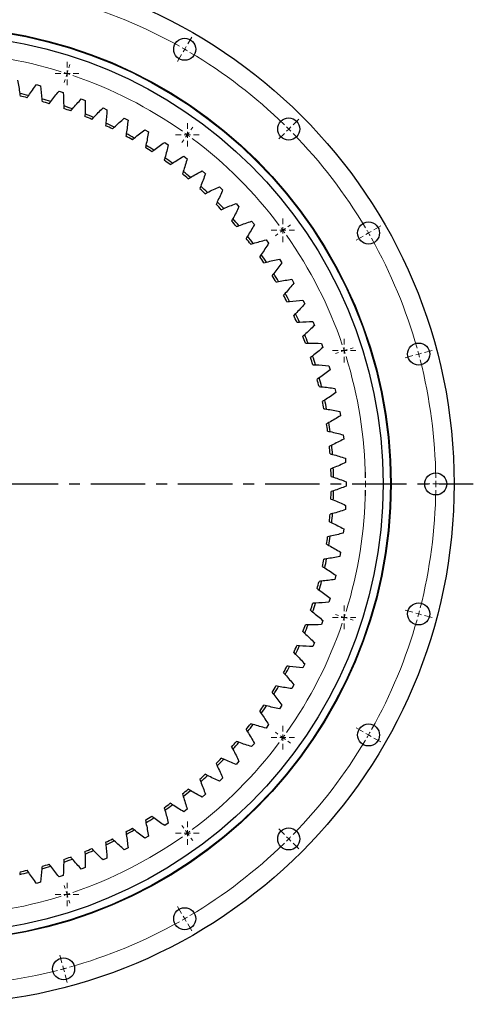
# Model space of a CAD drawing. Header units: millimetres. Extents: x 264 to 4141, y 5360 to 8860.
# Tile 3 of 13: x 1368 to 1738, y 5765 to 6570. Entities that reach past the tile are written whole.
import ezdxf

# ---------------------------------------------------------------- set-up
doc = ezdxf.new("R2010")
doc.units = ezdxf.units.MM
doc.header["$LTSCALE"] = 20
doc.linetypes.add('CENTER', pattern=[10.16, 6.35, -1.27, 1.27, -1.27])

# ---------------------------------------------------------------- blocks, each defined once
blk = doc.blocks.new('SW_CENTERMARKSYMBOL_26')
at = {"color": 0, "linetype": 'Continuous', "lineweight": 18}
for p, q in [((0, 5), (0, 9.6)), ((-5, 0), (-9.6, 0)), ((0, 0), (-2.5, 0)), ((0, 0), (0, 2.5)), ((0, 0), (0, -2.5)), ((0, 0), (2.5, 0)), ((5, 0), (9.6, 0)), ((0, -5), (0, -9.6))]:
    blk.add_line(p, q, dxfattribs=at)
blk = doc.blocks.new('SW_CENTERMARKSYMBOL_27')
at = {"color": 0, "linetype": 'Continuous', "lineweight": 18}
for p, q in [((0, 5), (0, 9.6)), ((-5, 0), (-9.6, 0)), ((0, 0), (-2.5, 0)), ((0, 0), (0, 2.5)), ((0, 0), (0, -2.5)), ((0, 0), (2.5, 0)), ((5, 0), (9.6, 0)), ((0, -5), (0, -9.6))]:
    blk.add_line(p, q, dxfattribs=at)
blk = doc.blocks.new('SW_CENTERMARKSYMBOL_28')
at = {"color": 0, "linetype": 'Continuous', "lineweight": 18}
for p, q in [((0, 5), (0, 9.6)), ((-5, 0), (-9.6, 0)), ((0, 0), (-2.5, 0)), ((0, 0), (0, 2.5)), ((0, 0), (0, -2.5)), ((0, 0), (2.5, 0)), ((5, 0), (9.6, 0)), ((0, -5), (0, -9.6))]:
    blk.add_line(p, q, dxfattribs=at)
blk = doc.blocks.new('SW_CENTERMARKSYMBOL_29')
at = {"color": 0, "linetype": 'Continuous', "lineweight": 18}
for p, q in [((0, 5), (0, 9.6)), ((-5, 0), (-9.6, 0)), ((0, 0), (-2.5, 0)), ((0, 0), (0, 2.5)), ((0, 0), (0, -2.5)), ((0, 0), (2.5, 0)), ((5, 0), (9.6, 0)), ((0, -5), (0, -9.6))]:
    blk.add_line(p, q, dxfattribs=at)
blk = doc.blocks.new('SW_CENTERMARKSYMBOL_30')
at = {"color": 0, "linetype": 'Continuous', "lineweight": 18}
for p, q in [((0, 5), (0, 9.6)), ((-5, 0), (-9.6, 0)), ((0, 0), (-2.5, 0)), ((0, 0), (0, 2.5)), ((0, 0), (0, -2.5)), ((0, 0), (2.5, 0)), ((5, 0), (9.6, 0)), ((0, -5), (0, -9.6))]:
    blk.add_line(p, q, dxfattribs=at)
blk = doc.blocks.new('SW_CENTERMARKSYMBOL_42')
at = {"color": 0, "linetype": 'Continuous', "lineweight": 18}
for p, q in [((0, 5), (0, 9.6)), ((-5, 0), (-9.6, 0)), ((0, 0), (-2.5, 0)), ((0, 0), (0, 2.5)), ((0, 0), (0, -2.5)), ((0, 0), (2.5, 0)), ((5, 0), (9.6, 0)), ((0, -5), (0, -9.6))]:
    blk.add_line(p, q, dxfattribs=at)
blk = doc.blocks.new('SW_CENTERMARKSYMBOL_43')
at = {"color": 0, "linetype": 'Continuous', "lineweight": 18}
for p, q in [((0, 5), (0, 9.6)), ((-5, 0), (-9.6, 0)), ((0, 0), (-2.5, 0)), ((0, 0), (0, 2.5)), ((0, 0), (0, -2.5)), ((0, 0), (2.5, 0)), ((5, 0), (9.6, 0)), ((0, -5), (0, -9.6))]:
    blk.add_line(p, q, dxfattribs=at)
blk = doc.blocks.new('SW_CENTERMARKSYMBOL_44')
at = {"color": 0, "linetype": 'Continuous', "lineweight": 18}
for p, q in [((0, 5), (0, 9.6)), ((-5, 0), (-9.6, 0)), ((0, 0), (-2.5, 0)), ((0, 0), (0, 2.5)), ((0, 0), (0, -2.5)), ((0, 0), (2.5, 0)), ((5, 0), (9.6, 0)), ((0, -5), (0, -9.6))]:
    blk.add_line(p, q, dxfattribs=at)
blk = doc.blocks.new('SW_CENTERMARKSYMBOL_45')
at = {"color": 0, "linetype": 'Continuous', "lineweight": 18}
for p, q in [((0, 5), (0, 9.6)), ((-5, 0), (-9.6, 0)), ((0, 0), (-2.5, 0)), ((0, 0), (0, 2.5)), ((0, 0), (0, -2.5)), ((0, 0), (2.5, 0)), ((5, 0), (9.6, 0)), ((0, -5), (0, -9.6))]:
    blk.add_line(p, q, dxfattribs=at)

msp = doc.modelspace()

# ---------------------------------------------------------------- linework, layer by layer
at = {"lineweight": 18}
for p, q in [((1505.09, 6549.73), (1508.34, 6555.36)), ((1502.59, 6545.4), (1503.84, 6547.57)), ((1500.09, 6541.07), (1496.84, 6535.44)), ((1502.59, 6545.4), (1501.34, 6543.24)), ((1408.06, 6530.33), (1408.87, 6532.81)), ((1406.52, 6525.58), (1405.75, 6523.2)), ((1406.52, 6525.58), (1407.29, 6527.96)), ((1404.97, 6520.82), (1404.17, 6518.35)), ((1587.51, 6480.25), (1589.27, 6482.01)), ((1591.04, 6483.78), (1595.64, 6488.38)), ((1504.79, 6475.51), (1503.32, 6473.49)), ((1504.79, 6475.51), (1506.26, 6477.53)), ((1507.72, 6479.56), (1509.25, 6481.66)), ((1583.97, 6476.71), (1579.37, 6472.11)), ((1587.51, 6480.25), (1585.74, 6478.48)), ((1501.85, 6471.46), (1500.32, 6469.36)), ((1586.81, 6400.46), (1588.92, 6401.99)), ((1578.72, 6394.59), (1576.62, 6393.06)), ((1582.77, 6397.53), (1580.75, 6396.06)), ((1582.77, 6397.53), (1584.79, 6399)), ((1652.66, 6395.33), (1650.5, 6394.08)), ((1652.66, 6395.33), (1654.83, 6396.58)), ((1656.99, 6397.83), (1662.62, 6401.08)), ((1648.33, 6392.83), (1642.7, 6389.58)), ((1628.08, 6297.71), (1625.61, 6296.91)), ((1632.84, 6299.26), (1630.46, 6298.49)), ((1632.84, 6299.26), (1635.22, 6300.03)), ((1637.59, 6300.81), (1640.07, 6301.61)), ((1693.62, 6296.45), (1696.04, 6297.09)), ((1698.45, 6297.74), (1704.73, 6299.42)), ((1688.79, 6295.15), (1682.51, 6293.47)), ((1693.62, 6296.45), (1691.21, 6295.8)), ((1645.09, 6190.33), (1642.49, 6190.33)), ((1650.09, 6190.33), (1647.59, 6190.33)), ((1650.09, 6190.33), (1652.59, 6190.33)), ((1655.09, 6190.33), (1657.69, 6190.33)), ((1702.59, 6190.33), (1696.09, 6190.33)), ((1707.59, 6190.33), (1705.09, 6190.33)), ((1707.59, 6190.33), (1710.09, 6190.33)), ((1712.59, 6190.33), (1719.09, 6190.33)), ((1628.08, 6082.95), (1625.61, 6083.75)), ((1632.84, 6081.4), (1630.46, 6082.18)), ((1632.84, 6081.4), (1635.22, 6080.63)), ((1637.59, 6079.86), (1640.07, 6079.05)), ((1688.79, 6085.51), (1682.51, 6087.19)), ((1693.62, 6084.22), (1691.21, 6084.86)), ((1693.62, 6084.22), (1696.04, 6083.57)), ((1698.45, 6082.92), (1704.73, 6081.24)), ((1578.72, 5986.08), (1576.62, 5987.6)), ((1582.77, 5983.14), (1580.75, 5984.61)), ((1648.33, 5987.83), (1642.7, 5991.08)), ((1652.66, 5985.33), (1650.5, 5986.58)), ((1652.66, 5985.33), (1654.83, 5984.08)), ((1582.77, 5983.14), (1584.79, 5981.67)), ((1586.81, 5980.2), (1588.92, 5978.67)), ((1656.99, 5982.83), (1662.62, 5979.58)), ((1501.85, 5909.2), (1500.32, 5911.3)), ((1504.79, 5905.15), (1503.32, 5907.18)), ((1504.79, 5905.15), (1506.26, 5903.13)), ((1583.97, 5903.95), (1579.37, 5908.55)), ((1507.72, 5901.11), (1509.25, 5899)), ((1587.51, 5900.42), (1585.74, 5902.19)), ((1587.51, 5900.42), (1589.27, 5898.65)), ((1591.04, 5896.88), (1595.64, 5892.29)), ((1404.97, 5859.84), (1404.17, 5862.31)), ((1406.52, 5855.08), (1405.75, 5857.46)), ((1406.52, 5855.08), (1407.29, 5852.71)), ((1408.06, 5850.33), (1408.87, 5847.86)), ((1500.09, 5839.59), (1496.84, 5845.22)), ((1502.59, 5835.26), (1501.34, 5837.43)), ((1502.59, 5835.26), (1503.84, 5833.1)), ((1505.09, 5830.93), (1508.34, 5825.3)), ((1402.41, 5799.13), (1400.73, 5805.41)), ((1403.71, 5794.3), (1403.06, 5796.72)), ((1403.71, 5794.3), (1404.35, 5791.89)), ((1405, 5789.47), (1406.68, 5783.19))]:
    msp.add_line(p, q, dxfattribs=at)
at = {"lineweight": 25}
for p, q in [((1381.53, 6516.53), (1384.91, 6515.65)), ((1400.01, 6511.21), (1403.34, 6510.13)), ((1418.17, 6504.84), (1421.42, 6503.57)), ((1435.92, 6497.44), (1439.1, 6495.99)), ((1453.23, 6489.04), (1456.32, 6487.41)), ((1470.03, 6479.67), (1473.02, 6477.87)), ((1486.27, 6469.36), (1489.15, 6467.38)), ((1501.89, 6458.13), (1504.65, 6456)), ((1516.84, 6446.03), (1519.48, 6443.74)), ((1531.08, 6433.1), (1533.59, 6430.66)), ((1544.56, 6419.37), (1546.92, 6416.8)), ((1557.23, 6404.9), (1559.45, 6402.19)), ((1569.06, 6389.72), (1571.11, 6386.9)), ((1580, 6373.9), (1581.89, 6370.96)), ((1590.02, 6357.48), (1591.74, 6354.44)), ((1599.09, 6340.51), (1600.63, 6337.38)), ((1607.17, 6323.06), (1608.53, 6319.84)), ((1614.24, 6305.17), (1615.41, 6301.88)), ((1620.28, 6286.9), (1621.26, 6283.55)), ((1625.27, 6268.32), (1626.06, 6264.92)), ((1629.18, 6249.49), (1629.78, 6246.05)), ((1632.02, 6230.46), (1632.42, 6226.99)), ((1633.77, 6211.3), (1633.96, 6207.82)), ((1634.41, 6192.08), (1634.41, 6188.59)), ((1633.96, 6172.85), (1633.77, 6169.36)), ((1632.42, 6153.67), (1632.02, 6150.2)), ((1629.78, 6134.62), (1629.18, 6131.17)), ((1626.06, 6115.74), (1625.27, 6112.34)), ((1621.26, 6097.11), (1620.28, 6093.76)), ((1615.41, 6078.79), (1614.24, 6075.5)), ((1608.53, 6060.82), (1607.17, 6057.61)), ((1600.63, 6043.29), (1599.09, 6040.15)), ((1591.74, 6026.22), (1590.02, 6023.18)), ((1581.89, 6009.7), (1580, 6006.76)), ((1571.11, 5993.76), (1569.06, 5990.94)), ((1559.45, 5978.47), (1557.23, 5975.77)), ((1546.92, 5963.87), (1544.56, 5961.29)), ((1533.59, 5950), (1531.08, 5947.57)), ((1519.48, 5936.92), (1516.84, 5934.63)), ((1504.65, 5924.67), (1501.89, 5922.53)), ((1489.15, 5913.28), (1486.27, 5911.31)), ((1473.02, 5902.8), (1470.03, 5900.99)), ((1456.32, 5893.25), (1453.23, 5891.62)), ((1439.1, 5884.67), (1435.92, 5883.22)), ((1421.42, 5877.09), (1418.17, 5875.82)), ((1384.91, 5865.02), (1381.53, 5864.13)), ((1403.34, 5870.53), (1400.01, 5869.45))]:
    msp.add_line(p, q, dxfattribs=at)
at = {"linetype": 'CENTER', "ltscale": 0.35}
msp.add_line((856.97, 6190.33), (1738.21, 6190.33), dxfattribs=at)
at = {"lineweight": 25}
for centre, radius in [((1297.59, 6190.33), 425), ((1297.59, 6190.33), 373.5), ((1297.59, 6190.33), 373), ((1297.59, 6190.33), 367), ((1502.59, 6545.4), 9), ((1587.51, 6480.25), 9), ((1652.66, 6395.33), 9), ((1693.62, 6296.45), 9), ((1707.59, 6190.33), 9), ((1693.62, 6084.22), 9), ((1652.66, 5985.33), 9), ((1587.51, 5900.42), 9), ((1502.59, 5835.26), 9), ((1403.71, 5794.3), 9)]:
    msp.add_circle(centre, radius, dxfattribs=at)
at = {"lineweight": 18}
for radius, start, end in [(410, 60.69873, 74.30127), (410, 60, 60.34936), (352.5, 72.81271, 89.18729), (410, 59.65064, 60), (410, 45.69873, 59.30127), (352.5, 72, 72.40635), (352.5, 71.59365, 72), (352.5, 54.81271, 71.18729), (410, 45, 45.34936), (352.5, 54, 54.40635), (352.5, 53.59365, 54), (410, 44.65064, 45), (410, 30.69873, 44.30127), (352.5, 36.81271, 53.18729), (352.5, 36, 36.40635), (352.5, 35.59365, 36), (410, 30, 30.34936), (410, 29.65064, 30), (352.5, 18.81271, 35.18729), (410, 15.69873, 29.30127), (352.5, 18, 18.40635), (352.5, 17.59365, 18), (410, 15, 15.34936), (352.5, 0.81271, 17.18729), (410, 14.65064, 15), (410, 0.69873, 14.30127), (352.5, 0, 0.40635), (410, 0, 0.34936), (352.5, 342.81271, 359.18729), (352.5, 359.59365, 0), (410, 345.69873, 359.30127), (410, 359.65064, 0), (352.5, 341.59365, 342), (352.5, 342, 342.40635), (410, 344.65064, 345), (410, 345, 345.34936), (352.5, 324.81271, 341.18729), (410, 330.69873, 344.30127), (352.5, 324, 324.40635), (410, 329.65064, 330), (410, 330, 330.34936), (352.5, 306.81271, 323.18729), (352.5, 323.59365, 324), (410, 315.69873, 329.30127), (352.5, 305.59365, 306), (352.5, 306, 306.40635), (352.5, 288.81271, 305.18729), (410, 300.69873, 314.30127), (410, 314.65064, 315), (410, 315, 315.34936), (352.5, 287.59365, 288), (352.5, 288, 288.40635), (352.5, 270.81271, 287.18729), (410, 285.69873, 299.30127), (410, 299.65064, 300), (410, 300, 300.34936), (410, 270.69873, 284.30127), (410, 284.65064, 285), (410, 285, 285.34936)]:
    msp.add_arc((1297.59, 6190.33), radius, start, end, dxfattribs=at)
at = {"lineweight": 25}
for radius, start, end in [(326.6, 76.24749, 77.57069), (324.6, 76.37103, 77.44715), (326.6, 72.97477, 74.29796), (324.6, 73.09831, 74.17442), (326.6, 69.70204, 71.02523), (324.6, 69.82558, 70.90169), (324.6, 66.55285, 67.62897), (326.6, 66.42931, 67.75251), (324.6, 63.28012, 64.35624), (326.6, 63.15658, 64.47978), (324.6, 60.0074, 61.08351), (326.6, 59.88386, 61.20705), (326.6, 56.61113, 57.93433), (324.6, 56.73467, 57.81079), (324.6, 53.46194, 54.53806), (326.6, 53.3384, 54.6616), (324.6, 50.18921, 51.26533), (326.6, 50.06567, 51.38887), (324.6, 46.91649, 47.9926), (326.6, 46.79295, 48.11614), (324.6, 43.64376, 44.71988), (326.6, 43.52022, 44.84342), (324.6, 40.37103, 41.44715), (326.6, 40.24749, 41.57069), (324.6, 37.09831, 38.17442), (326.6, 36.97477, 38.29796), (326.6, 33.70204, 35.02523), (324.6, 33.82558, 34.90169), (326.6, 30.42931, 31.75251), (324.6, 30.55285, 31.62897), (326.6, 27.15658, 28.47978), (324.6, 27.28012, 28.35624), (326.6, 23.88386, 25.20705), (324.6, 24.0074, 25.08351), (324.6, 20.73467, 21.81079), (326.6, 20.61113, 21.93433), (324.6, 17.46194, 18.53806), (326.6, 17.3384, 18.6616), (324.6, 14.18921, 15.26533), (326.6, 14.06567, 15.38887), (324.6, 10.91649, 11.9926), (326.6, 10.79295, 12.11614), (324.6, 7.64376, 8.71988), (326.6, 7.52022, 8.84342), (324.6, 4.37103, 5.44715), (326.6, 4.24749, 5.57069), (324.6, 1.09831, 2.17442), (326.6, 0.97477, 2.29796), (326.6, 357.70204, 359.02523), (324.6, 357.82558, 358.90169), (324.6, 354.55285, 355.62897), (326.6, 354.42931, 355.75251), (324.6, 351.28012, 352.35624), (326.6, 351.15658, 352.47978), (324.6, 348.0074, 349.08351), (326.6, 347.88386, 349.20705), (324.6, 344.73467, 345.81079), (326.6, 344.61113, 345.93433), (324.6, 341.46194, 342.53806), (326.6, 341.3384, 342.6616), (324.6, 338.18921, 339.26533), (326.6, 338.06567, 339.38887), (324.6, 334.91649, 335.9926), (326.6, 334.79295, 336.11614), (324.6, 331.64376, 332.71988), (326.6, 331.52022, 332.84342), (324.6, 328.37103, 329.44715), (326.6, 328.24749, 329.57069), (324.6, 325.09831, 326.17442), (326.6, 324.97477, 326.29796), (324.6, 321.82558, 322.90169), (326.6, 321.70204, 323.02523), (324.6, 318.55285, 319.62897), (326.6, 318.42931, 319.75251), (324.6, 315.28012, 316.35624), (326.6, 315.15658, 316.47978), (324.6, 312.0074, 313.08351), (326.6, 311.88386, 313.20705), (324.6, 308.73467, 309.81079), (326.6, 308.61113, 309.93433), (324.6, 305.46194, 306.53806), (326.6, 305.3384, 306.6616), (324.6, 302.18921, 303.26533), (326.6, 302.06567, 303.38887), (324.6, 298.91649, 299.9926), (326.6, 298.79295, 300.11614), (324.6, 295.64376, 296.71988), (326.6, 295.52022, 296.84342), (324.6, 292.37103, 293.44715), (326.6, 292.24749, 293.57069), (324.6, 285.82558, 286.90169), (326.6, 288.97477, 290.29796), (324.6, 289.09831, 290.17442), (326.6, 282.42931, 283.75251), (324.6, 282.55285, 283.62897), (326.6, 285.70204, 287.02523)]:
    msp.add_arc((1297.59, 6190.33), radius, start, end, dxfattribs=at)
for points in [[(1366.19, 6520.1), (1366.87, 6516.51), (1367.43, 6512.91), (1367.89, 6509.28)], [(1375.23, 6507.57), (1377.24, 6510.62), (1379.34, 6513.61), (1381.53, 6516.53)], [(1384.91, 6515.65), (1385.37, 6512.03), (1385.73, 6508.39), (1385.98, 6504.74)], [(1367.89, 6509.28), (1367.98, 6508.58), (1368.06, 6507.87), (1368.14, 6507.17)], [(1374.08, 6505.79), (1374.46, 6506.39), (1374.84, 6506.98), (1375.23, 6507.57)], [(1393.22, 6502.62), (1395.4, 6505.55), (1397.67, 6508.42), (1400.01, 6511.21)], [(1403.34, 6510.13), (1403.6, 6506.49), (1403.75, 6502.84), (1403.79, 6499.18)], [(1385.98, 6504.74), (1386.03, 6504.04), (1386.07, 6503.33), (1386.11, 6502.63)], [(1391.96, 6500.91), (1392.38, 6501.48), (1392.8, 6502.05), (1393.22, 6502.62)], [(1403.79, 6499.18), (1403.79, 6498.48), (1403.8, 6497.77), (1403.8, 6497.07)], [(1410.89, 6496.65), (1413.24, 6499.46), (1415.66, 6502.18), (1418.17, 6504.84)], [(1421.42, 6503.57), (1421.47, 6499.92), (1421.41, 6496.27), (1421.24, 6492.62)], [(1409.54, 6495.02), (1409.99, 6495.56), (1410.44, 6496.11), (1410.89, 6496.65)], [(1421.24, 6492.62), (1421.21, 6491.91), (1421.18, 6491.21), (1421.13, 6490.5)], [(1428.19, 6489.68), (1430.69, 6492.35), (1433.27, 6494.94), (1435.92, 6497.44)], [(1439.1, 6495.99), (1438.94, 6492.35), (1438.68, 6488.7), (1438.3, 6485.07)], [(1426.75, 6488.13), (1427.23, 6488.65), (1427.71, 6489.17), (1428.19, 6489.68)], [(1438.3, 6485.07), (1438.23, 6484.36), (1438.15, 6483.66), (1438.07, 6482.96)], [(1445.07, 6481.74), (1447.72, 6484.26), (1450.44, 6486.69), (1453.23, 6489.04)], [(1456.32, 6487.41), (1455.95, 6483.78), (1455.48, 6480.16), (1454.9, 6476.55)], [(1443.54, 6480.27), (1444.05, 6480.76), (1444.56, 6481.25), (1445.07, 6481.74)], [(1454.9, 6476.55), (1454.78, 6475.85), (1454.67, 6475.16), (1454.55, 6474.46)], [(1461.46, 6472.84), (1464.25, 6475.21), (1467.11, 6477.48), (1470.03, 6479.67)], [(1473.02, 6477.87), (1472.45, 6474.26), (1471.77, 6470.68), (1470.98, 6467.11)], [(1459.85, 6471.46), (1460.39, 6471.93), (1460.92, 6472.39), (1461.46, 6472.84)], [(1470.98, 6467.11), (1470.83, 6466.41), (1470.67, 6465.73), (1470.51, 6465.04)], [(1477.33, 6463.03), (1480.25, 6465.23), (1483.23, 6467.34), (1486.27, 6469.36)], [(1489.15, 6467.38), (1488.37, 6463.82), (1487.49, 6460.28), (1486.5, 6456.76)], [(1475.64, 6461.74), (1476.2, 6462.17), (1476.76, 6462.6), (1477.33, 6463.03)], [(1492.6, 6452.32), (1495.64, 6454.35), (1498.74, 6456.29), (1501.89, 6458.13)], [(1486.5, 6456.76), (1486.31, 6456.07), (1486.11, 6455.4), (1485.91, 6454.72)], [(1490.84, 6451.14), (1491.43, 6451.53), (1492.01, 6451.93), (1492.6, 6452.32)], [(1504.65, 6456), (1503.68, 6452.48), (1502.59, 6448.99), (1501.4, 6445.54)], [(1501.4, 6445.54), (1501.17, 6444.87), (1500.94, 6444.2), (1500.7, 6443.54)], [(1507.24, 6440.76), (1510.39, 6442.62), (1513.59, 6444.37), (1516.84, 6446.03)], [(1519.48, 6443.74), (1518.31, 6440.29), (1517.02, 6436.87), (1515.64, 6433.49)], [(1505.42, 6439.68), (1506.02, 6440.04), (1506.63, 6440.4), (1507.24, 6440.76)], [(1515.64, 6433.49), (1515.37, 6432.83), (1515.1, 6432.18), (1514.82, 6431.53)], [(1519.31, 6427.41), (1519.94, 6427.74), (1520.56, 6428.06), (1521.19, 6428.39)], [(1521.19, 6428.39), (1524.45, 6430.06), (1527.74, 6431.63), (1531.08, 6433.1)], [(1533.59, 6430.66), (1532.21, 6427.28), (1530.74, 6423.94), (1529.16, 6420.64)], [(1529.16, 6420.64), (1528.86, 6420), (1528.55, 6419.37), (1528.24, 6418.73)], [(1534.42, 6415.23), (1537.76, 6416.71), (1541.14, 6418.09), (1544.56, 6419.37)], [(1532.49, 6414.36), (1533.13, 6414.66), (1533.77, 6414.95), (1534.42, 6415.23)], [(1546.92, 6416.8), (1545.36, 6413.5), (1543.7, 6410.25), (1541.93, 6407.04)], [(1541.93, 6407.04), (1541.59, 6406.43), (1541.25, 6405.81), (1540.9, 6405.19)], [(1546.87, 6401.34), (1550.29, 6402.63), (1553.75, 6403.82), (1557.23, 6404.9)], [(1559.45, 6402.19), (1557.7, 6398.99), (1555.85, 6395.84), (1553.91, 6392.74)], [(1544.89, 6400.59), (1545.55, 6400.84), (1546.21, 6401.1), (1546.87, 6401.34)], [(1553.91, 6392.74), (1553.53, 6392.14), (1553.15, 6391.55), (1552.77, 6390.95)], [(1556.49, 6386.13), (1557.16, 6386.34), (1557.84, 6386.56), (1558.51, 6386.77)], [(1558.51, 6386.77), (1562, 6387.86), (1565.52, 6388.85), (1569.06, 6389.72)], [(1571.11, 6386.9), (1569.18, 6383.8), (1567.16, 6380.76), (1565.04, 6377.78)], [(1565.04, 6377.78), (1564.63, 6377.2), (1564.22, 6376.63), (1563.81, 6376.06)], [(1567.25, 6371.03), (1567.93, 6371.21), (1568.62, 6371.38), (1569.3, 6371.55)], [(1569.3, 6371.55), (1572.85, 6372.44), (1576.41, 6373.23), (1580, 6373.9)], [(1581.89, 6370.96), (1579.79, 6367.98), (1577.59, 6365.06), (1575.31, 6362.21)], [(1575.31, 6362.21), (1574.87, 6361.65), (1574.42, 6361.1), (1573.98, 6360.56)], [(1577.12, 6355.34), (1577.82, 6355.48), (1578.51, 6355.61), (1579.2, 6355.75)], [(1579.2, 6355.75), (1582.8, 6356.43), (1586.4, 6357.01), (1590.02, 6357.48)], [(1591.74, 6354.44), (1589.47, 6351.58), (1587.11, 6348.79), (1584.67, 6346.07)], [(1584.67, 6346.07), (1584.2, 6345.54), (1583.72, 6345.02), (1583.24, 6344.5)], [(1586.09, 6339.11), (1586.79, 6339.21), (1587.49, 6339.31), (1588.19, 6339.4)], [(1588.19, 6339.4), (1591.81, 6339.88), (1595.45, 6340.25), (1599.09, 6340.51)], [(1600.63, 6337.38), (1598.2, 6334.66), (1595.68, 6332.01), (1593.09, 6329.43)], [(1593.09, 6329.43), (1592.59, 6328.93), (1592.09, 6328.43), (1591.58, 6327.94)], [(1594.11, 6322.4), (1594.81, 6322.46), (1595.52, 6322.51), (1596.22, 6322.57)], [(1596.22, 6322.57), (1599.87, 6322.84), (1603.52, 6323), (1607.17, 6323.06)], [(1608.53, 6319.84), (1605.95, 6317.26), (1603.29, 6314.76), (1600.55, 6312.33)], [(1600.55, 6312.33), (1600.02, 6311.86), (1599.49, 6311.4), (1598.96, 6310.93)], [(1601.17, 6305.25), (1601.87, 6305.27), (1602.58, 6305.29), (1603.29, 6305.3)], [(1603.29, 6305.3), (1606.94, 6305.37), (1610.59, 6305.32), (1614.24, 6305.17)], [(1615.41, 6301.88), (1612.69, 6299.45), (1609.89, 6297.1), (1607.02, 6294.84)], [(1607.02, 6294.84), (1606.47, 6294.4), (1605.91, 6293.96), (1605.35, 6293.53)], [(1607.23, 6287.73), (1607.94, 6287.72), (1608.64, 6287.69), (1609.35, 6287.66)], [(1609.35, 6287.66), (1613.01, 6287.52), (1616.65, 6287.26), (1620.28, 6286.9)], [(1621.26, 6283.55), (1618.4, 6281.28), (1615.48, 6279.1), (1612.48, 6277)], [(1612.48, 6277), (1611.9, 6276.6), (1611.32, 6276.19), (1610.74, 6275.8)], [(1612.29, 6269.9), (1612.99, 6269.84), (1613.7, 6269.77), (1614.4, 6269.71)], [(1614.4, 6269.71), (1618.04, 6269.35), (1621.66, 6268.89), (1625.27, 6268.32)], [(1626.06, 6264.92), (1623.07, 6262.82), (1620.03, 6260.81), (1616.92, 6258.88)], [(1616.92, 6258.88), (1616.31, 6258.51), (1615.71, 6258.14), (1615.11, 6257.78)], [(1616.32, 6251.8), (1617.02, 6251.7), (1617.72, 6251.6), (1618.41, 6251.49)], [(1618.41, 6251.49), (1622.03, 6250.93), (1625.62, 6250.26), (1629.18, 6249.49)], [(1629.78, 6246.05), (1626.68, 6244.12), (1623.52, 6242.28), (1620.31, 6240.54)], [(1620.31, 6240.54), (1619.69, 6240.2), (1619.06, 6239.87), (1618.44, 6239.54)], [(1619.31, 6233.51), (1620, 6233.37), (1620.69, 6233.22), (1621.38, 6233.08)], [(1621.38, 6233.08), (1624.96, 6232.31), (1628.5, 6231.44), (1632.02, 6230.46)], [(1632.42, 6226.99), (1629.21, 6225.24), (1625.96, 6223.59), (1622.65, 6222.04)], [(1622.65, 6222.04), (1622.01, 6221.73), (1621.37, 6221.44), (1620.73, 6221.14)], [(1621.25, 6215.07), (1621.93, 6214.89), (1622.61, 6214.71), (1623.29, 6214.52)], [(1623.29, 6214.52), (1626.82, 6213.55), (1630.31, 6212.48), (1633.77, 6211.3)], [(1623.93, 6203.43), (1623.27, 6203.16), (1622.62, 6202.9), (1621.96, 6202.65)], [(1633.96, 6207.82), (1630.67, 6206.25), (1627.32, 6204.79), (1623.93, 6203.43)], [(1622.13, 6196.55), (1622.8, 6196.34), (1623.47, 6196.11), (1624.14, 6195.89)], [(1624.14, 6195.89), (1627.61, 6194.72), (1631.03, 6193.45), (1634.41, 6192.08)], [(1624.14, 6184.78), (1623.47, 6184.55), (1622.8, 6184.33), (1622.13, 6184.11)], [(1634.41, 6188.59), (1631.03, 6187.21), (1627.61, 6185.94), (1624.14, 6184.78)], [(1621.96, 6178.02), (1622.62, 6177.76), (1623.27, 6177.5), (1623.93, 6177.24)], [(1623.93, 6177.24), (1627.32, 6175.87), (1630.67, 6174.41), (1633.96, 6172.85)], [(1633.77, 6169.36), (1630.31, 6168.18), (1626.82, 6167.11), (1623.29, 6166.14)], [(1623.29, 6166.14), (1622.61, 6165.95), (1621.93, 6165.77), (1621.25, 6165.59)], [(1620.73, 6159.52), (1621.37, 6159.22), (1622.01, 6158.93), (1622.65, 6158.63)], [(1622.65, 6158.63), (1625.96, 6157.07), (1629.21, 6155.42), (1632.42, 6153.67)], [(1621.38, 6147.59), (1620.69, 6147.44), (1620, 6147.3), (1619.31, 6147.16)], [(1632.02, 6150.2), (1628.5, 6149.22), (1624.96, 6148.35), (1621.38, 6147.59)], [(1618.44, 6141.12), (1619.06, 6140.79), (1619.69, 6140.46), (1620.31, 6140.12)], [(1620.31, 6140.12), (1623.52, 6138.38), (1626.68, 6136.54), (1629.78, 6134.62)], [(1618.41, 6129.17), (1617.72, 6129.06), (1617.02, 6128.96), (1616.32, 6128.86)], [(1629.18, 6131.17), (1625.62, 6130.4), (1622.03, 6129.73), (1618.41, 6129.17)], [(1615.11, 6122.88), (1615.71, 6122.52), (1616.31, 6122.15), (1616.92, 6121.78)], [(1616.92, 6121.78), (1620.03, 6119.86), (1623.07, 6117.84), (1626.06, 6115.74)], [(1625.27, 6112.34), (1621.66, 6111.77), (1618.04, 6111.31), (1614.4, 6110.96)], [(1610.74, 6104.87), (1611.32, 6104.47), (1611.9, 6104.07), (1612.48, 6103.66)], [(1614.4, 6110.96), (1613.7, 6110.89), (1612.99, 6110.82), (1612.29, 6110.76)], [(1612.48, 6103.66), (1615.48, 6101.56), (1618.4, 6099.38), (1621.26, 6097.11)], [(1609.35, 6093), (1608.64, 6092.97), (1607.94, 6092.95), (1607.23, 6092.93)], [(1620.28, 6093.76), (1616.65, 6093.4), (1613.01, 6093.14), (1609.35, 6093)], [(1605.35, 6087.13), (1605.91, 6086.7), (1606.47, 6086.26), (1607.02, 6085.83)], [(1607.02, 6085.83), (1609.89, 6083.56), (1612.69, 6081.21), (1615.41, 6078.79)], [(1603.29, 6075.36), (1602.58, 6075.37), (1601.87, 6075.39), (1601.17, 6075.41)], [(1614.24, 6075.5), (1610.59, 6075.34), (1606.94, 6075.3), (1603.29, 6075.36)], [(1598.96, 6069.73), (1599.49, 6069.27), (1600.02, 6068.8), (1600.55, 6068.33)], [(1600.55, 6068.33), (1603.29, 6065.91), (1605.95, 6063.4), (1608.53, 6060.82)], [(1596.22, 6058.1), (1595.52, 6058.15), (1594.81, 6058.21), (1594.11, 6058.27)], [(1607.17, 6057.61), (1603.52, 6057.66), (1599.87, 6057.82), (1596.22, 6058.1)], [(1591.58, 6052.72), (1592.09, 6052.23), (1592.59, 6051.73), (1593.09, 6051.24)], [(1593.09, 6051.24), (1595.68, 6048.66), (1598.2, 6046.01), (1600.63, 6043.29)], [(1588.19, 6041.26), (1587.49, 6041.36), (1586.79, 6041.45), (1586.09, 6041.55)], [(1599.09, 6040.15), (1595.45, 6040.41), (1591.81, 6040.78), (1588.19, 6041.26)], [(1583.24, 6036.16), (1583.72, 6035.64), (1584.2, 6035.12), (1584.67, 6034.59)], [(1584.67, 6034.59), (1587.11, 6031.87), (1589.47, 6029.08), (1591.74, 6026.22)], [(1579.2, 6024.92), (1578.51, 6025.05), (1577.82, 6025.19), (1577.12, 6025.33)], [(1590.02, 6023.18), (1586.4, 6023.65), (1582.8, 6024.23), (1579.2, 6024.92)], [(1573.98, 6020.11), (1574.42, 6019.56), (1574.87, 6019.01), (1575.31, 6018.46)], [(1575.31, 6018.46), (1577.59, 6015.6), (1579.79, 6012.68), (1581.89, 6009.7)], [(1569.3, 6009.11), (1568.62, 6009.28), (1567.93, 6009.46), (1567.25, 6009.64)], [(1580, 6006.76), (1576.41, 6007.44), (1572.85, 6008.22), (1569.3, 6009.11)], [(1563.81, 6004.61), (1564.22, 6004.03), (1564.63, 6003.46), (1565.04, 6002.88)], [(1565.04, 6002.88), (1567.16, 5999.9), (1569.18, 5996.86), (1571.11, 5993.76)], [(1558.51, 5993.89), (1557.84, 5994.1), (1557.16, 5994.32), (1556.49, 5994.54)], [(1569.06, 5990.94), (1565.52, 5991.82), (1562, 5992.8), (1558.51, 5993.89)], [(1552.77, 5989.71), (1553.15, 5989.12), (1553.53, 5988.52), (1553.91, 5987.92)], [(1553.91, 5987.92), (1555.85, 5984.82), (1557.7, 5981.67), (1559.45, 5978.47)], [(1540.9, 5975.47), (1541.25, 5974.85), (1541.59, 5974.24), (1541.93, 5973.62)], [(1546.87, 5979.32), (1546.21, 5979.57), (1545.55, 5979.82), (1544.89, 5980.08)], [(1557.23, 5975.77), (1553.75, 5976.85), (1550.29, 5978.03), (1546.87, 5979.32)], [(1541.93, 5973.62), (1543.7, 5970.41), (1545.36, 5967.16), (1546.92, 5963.87)], [(1528.24, 5961.93), (1528.55, 5961.3), (1528.86, 5960.66), (1529.16, 5960.02)], [(1529.16, 5960.02), (1530.74, 5956.72), (1532.21, 5953.38), (1533.59, 5950)], [(1534.42, 5965.43), (1533.77, 5965.72), (1533.13, 5966.01), (1532.49, 5966.3)], [(1544.56, 5961.29), (1541.14, 5962.57), (1537.76, 5963.95), (1534.42, 5965.43)], [(1521.19, 5952.28), (1520.56, 5952.6), (1519.94, 5952.93), (1519.31, 5953.26)], [(1531.08, 5947.57), (1527.74, 5949.04), (1524.45, 5950.61), (1521.19, 5952.28)], [(1514.82, 5949.13), (1515.1, 5948.48), (1515.37, 5947.83), (1515.64, 5947.18)], [(1515.64, 5947.18), (1517.02, 5943.79), (1518.31, 5940.37), (1519.48, 5936.92)], [(1500.7, 5937.13), (1500.94, 5936.46), (1501.17, 5935.8), (1501.4, 5935.13)], [(1501.4, 5935.13), (1502.59, 5931.67), (1503.68, 5928.18), (1504.65, 5924.67)], [(1507.24, 5939.9), (1506.63, 5940.26), (1506.02, 5940.62), (1505.42, 5940.99)], [(1516.84, 5934.63), (1513.59, 5936.29), (1510.39, 5938.05), (1507.24, 5939.9)], [(1492.6, 5928.34), (1492.01, 5928.73), (1491.43, 5929.13), (1490.84, 5929.53)], [(1501.89, 5922.53), (1498.74, 5924.37), (1495.64, 5926.31), (1492.6, 5928.34)], [(1485.91, 5925.94), (1486.11, 5925.27), (1486.31, 5924.59), (1486.5, 5923.91)], [(1486.5, 5923.91), (1487.49, 5920.39), (1488.37, 5916.84), (1489.15, 5913.28)], [(1470.51, 5915.62), (1470.67, 5914.94), (1470.83, 5914.25), (1470.98, 5913.56)], [(1470.98, 5913.56), (1471.77, 5909.99), (1472.45, 5906.4), (1473.02, 5902.8)], [(1477.33, 5917.64), (1476.76, 5918.06), (1476.2, 5918.49), (1475.64, 5918.92)], [(1486.27, 5911.31), (1483.23, 5913.33), (1480.25, 5915.43), (1477.33, 5917.64)], [(1454.55, 5906.2), (1454.67, 5905.51), (1454.78, 5904.81), (1454.9, 5904.11)], [(1454.9, 5904.11), (1455.48, 5900.5), (1455.95, 5896.88), (1456.32, 5893.25)], [(1461.46, 5907.82), (1460.92, 5908.28), (1460.39, 5908.74), (1459.85, 5909.2)], [(1470.03, 5900.99), (1467.11, 5903.18), (1464.25, 5905.46), (1461.46, 5907.82)], [(1438.07, 5897.7), (1438.15, 5897), (1438.23, 5896.3), (1438.3, 5895.6)], [(1438.3, 5895.6), (1438.68, 5891.96), (1438.94, 5888.32), (1439.1, 5884.67)], [(1445.07, 5898.92), (1444.56, 5899.41), (1444.05, 5899.9), (1443.54, 5900.39)], [(1453.23, 5891.62), (1450.44, 5893.97), (1447.72, 5896.41), (1445.07, 5898.92)], [(1421.13, 5890.16), (1421.18, 5889.46), (1421.21, 5888.75), (1421.24, 5888.04)], [(1421.24, 5888.04), (1421.41, 5884.39), (1421.47, 5880.74), (1421.42, 5877.09)], [(1428.19, 5890.98), (1427.71, 5891.5), (1427.23, 5892.01), (1426.75, 5892.53)], [(1435.92, 5883.22), (1433.27, 5885.73), (1430.69, 5888.31), (1428.19, 5890.98)], [(1393.22, 5878.04), (1392.8, 5878.61), (1392.38, 5879.18), (1391.96, 5879.75)], [(1403.79, 5881.48), (1403.75, 5877.82), (1403.6, 5874.17), (1403.34, 5870.53)], [(1403.8, 5883.6), (1403.8, 5882.89), (1403.79, 5882.19), (1403.79, 5881.48)], [(1410.89, 5884.01), (1410.44, 5884.56), (1409.99, 5885.1), (1409.54, 5885.65)], [(1418.17, 5875.82), (1415.66, 5878.48), (1413.24, 5881.21), (1410.89, 5884.01)], [(1368.14, 5873.49), (1368.06, 5872.79), (1367.98, 5872.09), (1367.89, 5871.39)], [(1375.23, 5873.09), (1374.84, 5873.69), (1374.46, 5874.28), (1374.08, 5874.87)], [(1381.53, 5864.13), (1379.34, 5867.05), (1377.24, 5870.04), (1375.23, 5873.09)], [(1385.98, 5875.92), (1385.73, 5872.27), (1385.37, 5868.64), (1384.91, 5865.02)], [(1386.11, 5878.03), (1386.07, 5877.33), (1386.03, 5876.62), (1385.98, 5875.92)], [(1400.01, 5869.45), (1397.67, 5872.25), (1395.4, 5875.11), (1393.22, 5878.04)]]:
    msp.add_open_spline(points, degree=3, dxfattribs=at)

# ---------------------------------------------------------------- block references
at = {"lineweight": 18}
for name, p in [('SW_CENTERMARKSYMBOL_26', (1406.52, 6525.58)), ('SW_CENTERMARKSYMBOL_27', (1504.79, 6475.51)), ('SW_CENTERMARKSYMBOL_28', (1582.77, 6397.53)), ('SW_CENTERMARKSYMBOL_29', (1632.84, 6299.26)), ('SW_CENTERMARKSYMBOL_30', (1650.09, 6190.33)), ('SW_CENTERMARKSYMBOL_45', (1632.84, 6081.4)), ('SW_CENTERMARKSYMBOL_44', (1582.77, 5983.14)), ('SW_CENTERMARKSYMBOL_43', (1504.79, 5905.15)), ('SW_CENTERMARKSYMBOL_42', (1406.52, 5855.08))]:
    msp.add_blockref(name, p, dxfattribs=at)

doc.saveas('drawing.dxf')
